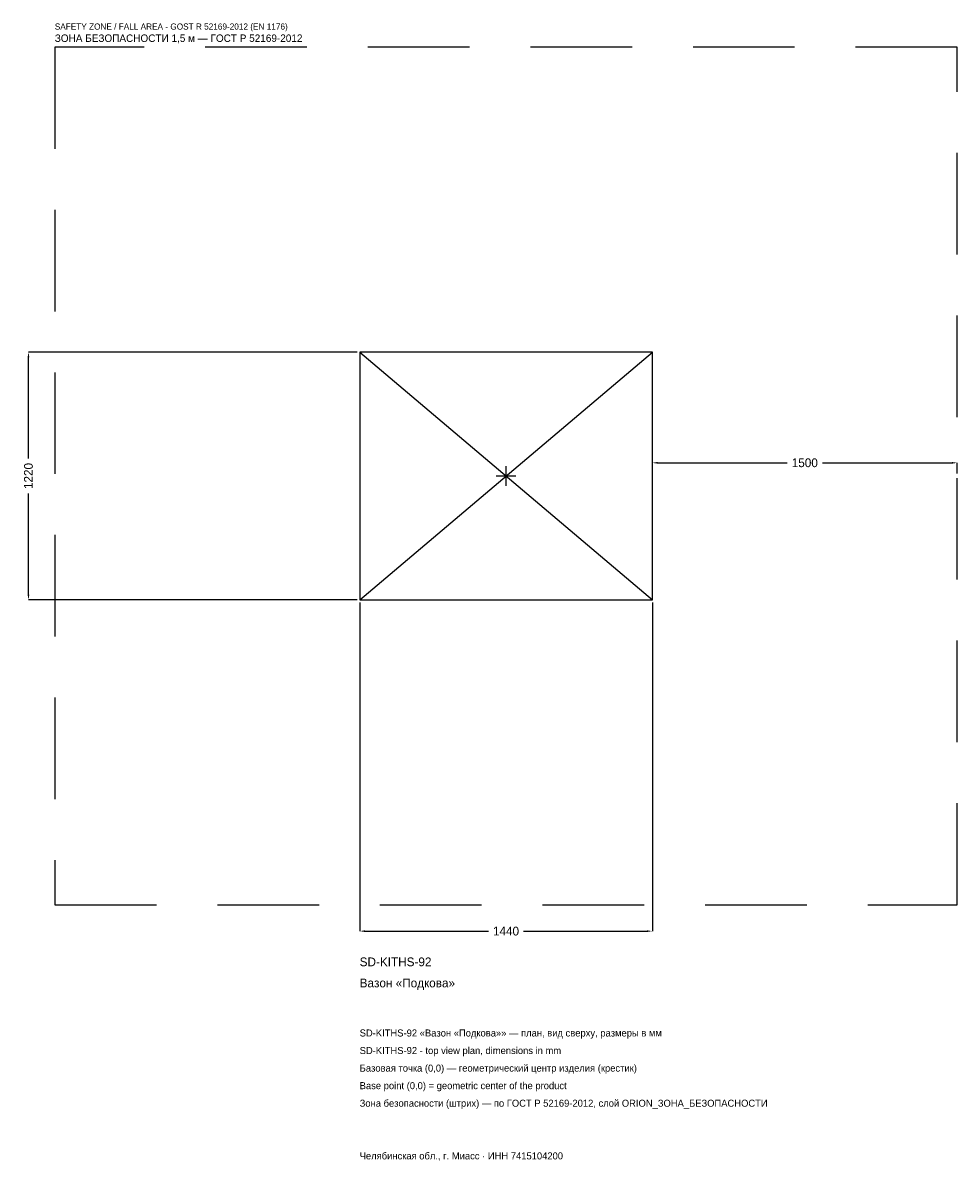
# Model space of a CAD drawing. Header units: metres. Extents: x -2378 to 2220, y -3372 to 2230.
import ezdxf

# ---------------------------------------------------------------- set-up
doc = ezdxf.new("R2010")
doc.units = ezdxf.units.M
doc.linetypes.add('DASHED', pattern=[800, 500, -300])
for name, color, linetype in [('ЗСК_ДАННЫЕ', 3, 'Continuous'), ('ЗСК_ЗОНА_БЕЗОПАСНОСТИ', 1, 'Continuous'), ('ЗСК_КОНТУР', 7, 'Continuous'), ('ЗСК_РАЗМЕРЫ', 8, 'Continuous')]:
    doc.layers.add(name, color=color, linetype=linetype)
doc.dimstyles.new('ORION', dxfattribs={"dimtxt": 43.2, "dimasz": 25.92, "dimexe": 1.25, "dimexo": 12.96, "dimtad": 1, "dimdec": 0, "dimcen": 2.5, "dimazin": 3, "dimtfac": 1, "dimtmove": 0, "dimatfit": 3})

# ---------------------------------------------------------------- blocks, each defined once
blk = doc.blocks.new('_CLOSEDFILLED')
at = {"color": 0, "linetype": 'BYBLOCK'}
blk.add_solid([(-1, 0.16), (0, 0), (-1, -0.16)], dxfattribs=at)
blk = doc.blocks.new('*D1')
for p, q in [((-720, -622.96), (-720, -2239.6)), ((720, -622.96), (720, -2239.6)), ((-694.08, -2239.6), (-86.4, -2239.6)), ((86.4, -2239.6), (694.08, -2239.6))]:
    blk.add_line(p, q)
at = {"layer": 'Defpoints'}
for p in [(-720, -610), (720, -610), (-720, -2239.6)]:
    blk.add_point(p, dxfattribs=at)
at = {"layer": 'ЗСК_РАЗМЕРЫ', "xscale": 25.919999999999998, "yscale": 25.919999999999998, "rotation": 180}
blk.add_blockref('_CLOSEDFILLED', (-720, -2239.6), dxfattribs=at)
at = {"layer": 'ЗСК_РАЗМЕРЫ', "xscale": 25.919999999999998, "yscale": 25.919999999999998}
blk.add_blockref('_CLOSEDFILLED', (720, -2239.6), dxfattribs=at)
at = {"layer": 'ЗСК_РАЗМЕРЫ', "insert": (0, -2239.6), "char_height": 43.2, "attachment_point": 5}
blk.add_mtext('1440', dxfattribs=at)
blk = doc.blocks.new('*D2')
for p, q in [((-732.96, 610), (-2349.6, 610)), ((-2349.6, 86.4), (-2349.6, 584.08)), ((-2349.6, -584.08), (-2349.6, -86.4)), ((-732.96, -610), (-2349.6, -610))]:
    blk.add_line(p, q)
at = {"layer": 'Defpoints'}
for p in [(-720, 610), (-2349.6, -610), (-720, -610)]:
    blk.add_point(p, dxfattribs=at)
at = {"layer": 'ЗСК_РАЗМЕРЫ', "xscale": 25.919999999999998, "yscale": 25.919999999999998}
for p, rotation in [((-2349.6, 610), 90), ((-2349.6, -610), 270)]:
    blk.add_blockref('_CLOSEDFILLED', p, dxfattribs=dict(at, rotation=rotation))
at = {"layer": 'ЗСК_РАЗМЕРЫ', "insert": (-2349.6, 0), "char_height": 43.2, "attachment_point": 5, "rotation": 90}
blk.add_mtext('1220', dxfattribs=at)
blk = doc.blocks.new('*D3')
for p, q in [((720, 12.96), (720, 64.8)), ((745.92, 64.8), (1383.6, 64.8)), ((1556.4, 64.8), (2194.08, 64.8)), ((2220, 12.96), (2220, 64.8))]:
    blk.add_line(p, q)
at = {"layer": 'Defpoints'}
for p in [(720, 64.8), (720, 0), (2220, 0)]:
    blk.add_point(p, dxfattribs=at)
at = {"layer": 'ЗСК_РАЗМЕРЫ', "xscale": 25.919999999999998, "yscale": 25.919999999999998, "rotation": 180}
blk.add_blockref('_CLOSEDFILLED', (720, 64.8), dxfattribs=at)
at = {"layer": 'ЗСК_РАЗМЕРЫ', "xscale": 25.919999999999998, "yscale": 25.919999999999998}
blk.add_blockref('_CLOSEDFILLED', (2220, 64.8), dxfattribs=at)
at = {"layer": 'ЗСК_РАЗМЕРЫ', "insert": (1470, 64.8), "char_height": 43.2, "attachment_point": 5}
blk.add_mtext('1500', dxfattribs=at)
blk = doc.blocks.new('ОРИОН SD-KITHS-92 Вазон Подкова')
at = {"layer": 'ЗСК_ЗОНА_БЕЗОПАСНОСТИ', "linetype": 'DASHED'}
blk.add_lwpolyline([(-2220, -2110), (2220, -2110), (2220, 2110), (-2220, 2110)], close=True, dxfattribs=at)
at = {"layer": 'ЗСК_КОНТУР'}
for p, q in [((-720, -610), (720, 610)), ((-720, 610), (720, -610))]:
    blk.add_line(p, q, dxfattribs=at)
blk.add_lwpolyline([(-720, -610), (720, -610), (720, 610), (-720, 610)], close=True, dxfattribs=at)
at = {"layer": 'ЗСК_РАЗМЕРЫ'}
for p, q in [((-48.8, 0), (48.8, 0)), ((0, -48.8), (0, 48.8))]:
    blk.add_line(p, q, dxfattribs=at)
at = {"layer": 'ЗСК_ДАННЫЕ'}
for tag, p in [('АРТИКУЛ', (-720, -2412.4)), ('НАИМЕНОВАНИЕ', (-720, -2516.08))]:
    blk.add_attdef(tag, p, '', height=43.2, dxfattribs=at)
at = {"layer": 'ЗСК_ДАННЫЕ', "flags": 1}
for tag, p in [('ПРОИЗВОДИТЕЛЬ', (-720, -2619.76)), ('ТЕЛЕФОН', (-720, -2723.44)), ('САЙТ', (-720, -2930.8)), ('АДРЕС', (-720, -3034.48)), ('РЕКВИЗИТЫ', (-720, -3138.16)), ('ГАБАРИТЫ', (-720, -3241.84)), ('ЗОНА_БЕЗОПАСНОСТИ', (-720, -3345.52))]:
    blk.add_attdef(tag, p, '', height=43.2, dxfattribs=at)
at = {"layer": 'ЗСК_ЗОНА_БЕЗОПАСНОСТИ', "color": 1}
for s, height, p in [('SAFETY ZONE / FALL AREA - GOST R 52169-2012 (EN 1176)', 30.24, (-2220, 2196.4)), ('ЗОНА БЕЗОПАСНОСТИ 1,5 м — ГОСТ Р 52169-2012', 36.72, (-2220, 2135.92))]:
    blk.add_text(s, height=height, dxfattribs=at).set_placement(p)
at = {"layer": 'ЗСК_РАЗМЕРЫ'}
dim = blk.add_linear_dim(base=(-2349.6, -610), p1=(-720, -610), p2=(-720, 610), angle=90, dimstyle='ORION', dxfattribs=at)
dim.commit()
dim.dimension.update_dxf_attribs({"geometry": '*D2', "text_midpoint": (-2349.6, 0)})
for base, p1, p2, picture, middle in [((720, 64.8), (720, 0), (2220, 0), '*D3', (1470, 64.8)), ((-720, -2239.6), (-720, -610), (720, -610), '*D1', (0, -2239.6))]:
    dim = blk.add_linear_dim(base=base, p1=p1, p2=p2, dimstyle='ORION', dxfattribs=at)
    dim.commit()
    dim.dimension.update_dxf_attribs({"geometry": picture, "text_midpoint": middle})

msp = doc.modelspace()

# ---------------------------------------------------------------- block references
msp.add_blockref('ОРИОН SD-KITHS-92 Вазон Подкова', (0, 0)).add_auto_attribs({'АРТИКУЛ': 'SD-KITHS-92', 'НАИМЕНОВАНИЕ': 'Вазон «Подкова»'})

# ---------------------------------------------------------------- texts
at = {"layer": 'ЗСК_ДАННЫЕ', "color": 3}
for s, p in [('SD-KITHS-92 «Вазон «Подкова»» — план, вид сверху, размеры в мм', (-720, -2758)), ('SD-KITHS-92 - top view plan, dimensions in mm', (-720, -2844.4)), ('Челябинская обл., г. Миасс · ИНН 7415104200', (-720, -3362.8))]:
    msp.add_text(s, height=34.56, dxfattribs=at).set_placement(p)
at = {"layer": 'ЗСК_ДАННЫЕ', "color": 7}
for s, p in [('Базовая точка (0,0) — геометрический центр изделия (крестик)', (-720, -2930.8)), ('Base point (0,0) = geometric center of the product', (-720, -3017.2))]:
    msp.add_text(s, height=34.56, dxfattribs=at).set_placement(p)
at = {"layer": 'ЗСК_ДАННЫЕ', "color": 1}
msp.add_text('Зона безопасности (штрих) — по ГОСТ Р 52169-2012, слой ORION_ЗОНА_БЕЗОПАСНОСТИ', height=34.56, dxfattribs=at).set_placement((-720, -3103.6))

doc.saveas('drawing.dxf')
